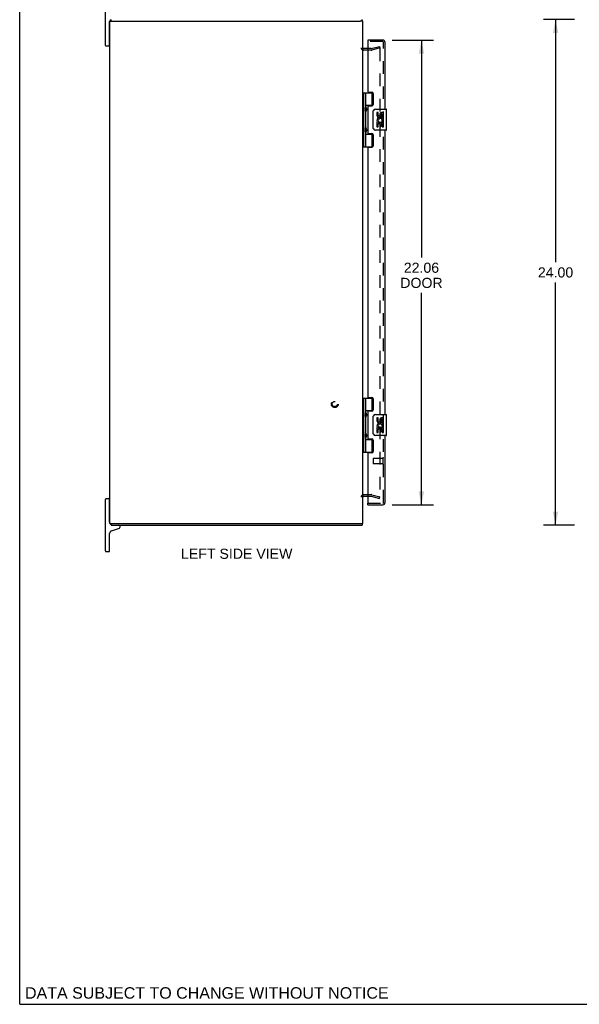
# Model space of a CAD drawing. Header units: inches. Extents: x 0 to 109, y 0 to 70.
# Tile 1 of 5: x 0 to 27, y 0 to 47. Entities that reach past the tile are written whole.
import ezdxf

# ---------------------------------------------------------------- set-up
doc = ezdxf.new("R2010")
doc.units = ezdxf.units.IN
doc.header["$LTSCALE"] = 5.984
doc.header["$MEASUREMENT"] = 0
doc.linetypes.add('HIDDEN', pattern=[0.2, 0.1, -0.1])
doc.layers.get('0').update_dxf_attribs({"linetype": 'CONTINUOUS'})
for name, color, linetype in [('DEFAULT_2', 8, 'HIDDEN'), ('DIMENSIONS', 7, 'CONTINUOUS'), ('DOOR_ASSEMBLY', 7, 'CONTINUOUS')]:
    doc.layers.add(name, color=color, linetype=linetype)
doc.styles.get("Standard").update_dxf_attribs({"font": 'arial.ttf'})
doc.dimstyles.new('DIMSTYLE_1', dxfattribs={"dimtxt": 0.48, "dimasz": 0.64, "dimexe": 0.09, "dimexo": 0.07, "dimgap": 0.0375, "dimtad": 0, "dimtih": 1, "dimtoh": 1, "dimzin": 4, "dimdsep": 46, "dimtxsty": 'Standard', "dimblk": '_FILLED', "dimblk1": '_FILLED', "dimblk2": '_FILLED', "dimcen": 0.09, "dimadec": 3, "dimazin": 1, "dimtfac": 1, "dimtdec": 3, "dimtofl": 0, "dimtmove": 0, "dimatfit": 3, "dimldrblk": '_FILLED', "dimfxl": 0, "dimtolj": 1, "dimtzin": 4, "dimarcsym": 0})

# ---------------------------------------------------------------- blocks, each defined once
blk = doc.blocks.new('_FILLED')
at = {"color": 0, "linetype": 'ByBlock'}
blk.add_solid([(0, 0), (-1, 0.2), (-1, -0.2)], dxfattribs=at)
blk = doc.blocks.new('*D5')
at = {"layer": 'DIMENSIONS', "color": 2, "linetype": 'Continuous'}
for p, q in [((17.686, 45.778), (19.654, 45.778)), ((19.078, 45.778), (19.078, 35.45)), ((19.078, 23.715), (19.078, 33.77)), ((17.686, 23.715), (19.654, 23.715))]:
    blk.add_line(p, q, dxfattribs=at)
at = {"layer": 'DIMENSIONS', "color": 2, "linetype": 'Continuous', "xscale": 0.64, "yscale": 0.64, "zscale": 0.64}
for p, rotation in [((19.078, 45.778), 90), ((19.078, 23.715), 270)]:
    blk.add_blockref('_FILLED', p, dxfattribs=dict(at, rotation=rotation))
at = {"layer": 'DIMENSIONS', "color": 2, "linetype": 'Continuous', "insert": (19.078, 35.21), "char_height": 0.48, "width": 2.00922, "attachment_point": 2, "line_spacing_factor": 0.9}
blk.add_mtext('22.06\\PDOOR', dxfattribs=at)
blk = doc.blocks.new('*D9')
at = {"layer": 'DIMENSIONS', "color": 2, "linetype": 'Continuous'}
for p, q in [((26.346, 46.747), (24.869, 46.747)), ((25.445, 46.747), (25.445, 35.227)), ((25.445, 22.747), (25.445, 34.267)), ((26.346, 22.747), (24.869, 22.747))]:
    blk.add_line(p, q, dxfattribs=at)
at = {"layer": 'DIMENSIONS', "color": 2, "linetype": 'Continuous', "xscale": 0.64, "yscale": 0.64, "zscale": 0.64}
for p, rotation in [((25.445, 46.747), 90), ((25.445, 22.747), 270)]:
    blk.add_blockref('_FILLED', p, dxfattribs=dict(at, rotation=rotation))
at = {"layer": 'DIMENSIONS', "color": 2, "linetype": 'Continuous', "insert": (25.445, 34.987), "char_height": 0.48, "width": 1.67732, "attachment_point": 2, "line_spacing_factor": 0.9}
blk.add_mtext('24.00', dxfattribs=at)

msp = doc.modelspace()

# ---------------------------------------------------------------- linework, layer by layer
at = {"color": 7, "linetype": 'Continuous'}
for p, q in [((0, 0), (0, 70.4)), ((4.072, 45.522), (4.072, 47.972)), ((4.34, 46.672), (4.34, 46.747)), ((16.264, 46.672), (16.264, 46.747)), ((4.272, 45.522), (4.272, 46.657)), ((4.272, 46.292), (4.287, 46.292)), ((4.29, 46.672), (4.392, 46.672)), ((16.287, 46.672), (16.175, 46.672)), ((4.097, 45.497), (4.247, 45.497)), ((4.272, 45.702), (4.287, 45.702)), ((4.072, 21.522), (4.072, 23.972)), ((4.247, 23.997), (4.097, 23.997)), ((4.272, 22.887), (4.272, 23.972)), ((4.272, 23.792), (4.287, 23.792)), ((4.272, 23.202), (4.287, 23.202)), ((4.29, 22.822), (4.392, 22.822)), ((4.34, 22.822), (4.34, 22.747)), ((4.364, 22.478), (4.733, 22.612)), ((4.772, 22.669), (4.772, 22.687)), ((16.175, 22.822), (16.287, 22.822)), ((16.264, 22.822), (16.264, 22.747)), ((4.272, 21.522), (4.272, 22.347)), ((4.097, 21.497), (4.247, 21.497)), ((0, 0), (108.8, 0))]:
    msp.add_line(p, q, dxfattribs=at)
at = {"color": 3, "linetype": 'Continuous'}
for p, q in [((4.287, 22.822), (4.287, 46.672)), ((4.287, 46.672), (4.29, 46.672)), ((4.397, 46.672), (16.175, 46.672)), ((16.287, 22.822), (16.287, 46.672)), ((16.53, 45.372), (16.329, 45.372)), ((16.329, 24.122), (16.53, 24.122)), ((4.287, 22.822), (4.29, 22.822)), ((4.34, 22.747), (16.264, 22.747)), ((4.397, 22.822), (16.175, 22.822))]:
    msp.add_line(p, q, dxfattribs=at)
at = {"color": 7, "linetype": 'Continuous'}
for centre, radius, start, end in [((4.362, 46.657), 0.09, 104.165, 180), ((4.097, 45.522), 0.025, 180, 270), ((4.247, 45.522), 0.025, 270, 360), ((4.097, 23.972), 0.025, 90, 180), ((4.247, 23.972), 0.025, 0, 90), ((4.412, 22.887), 0.14, 180, 206.6756), ((4.412, 22.347), 0.14, 110, 180), ((4.412, 22.887), 0.14, 207.9651, 239.0195), ((4.712, 22.687), 0.06, 0, 90), ((4.712, 22.669), 0.06, 290, 360), ((4.097, 21.522), 0.025, 180, 270), ((4.247, 21.522), 0.025, 270, 360)]:
    msp.add_arc(centre, radius, start, end, dxfattribs=at)
at = {"color": 3, "linetype": 'Continuous'}
for centre, start, end in [((16.329, 45.414), 180, 270), ((16.329, 24.08), 90, 180)]:
    msp.add_arc(centre, 0.042, start, end, dxfattribs=at)
at = {"layer": 'DEFAULT_2', "color": 8, "linetype": 'HIDDEN'}
for p, q in [((16.688, 45.372), (16.53, 45.372)), ((16.694, 45.372), (17.08, 45.476)), ((17.1, 45.404), (16.714, 45.3)), ((17.08, 45.476), (17.1, 45.404)), ((17.086, 45.395), (17.085, 45.395)), ((17.1, 45.38), (17.1, 24.113)), ((16.688, 45.297), (16.329, 45.297)), ((16.329, 24.197), (16.688, 24.197)), ((16.53, 24.122), (16.688, 24.122)), ((16.694, 24.121), (17.08, 24.017)), ((16.714, 24.193), (17.1, 24.09)), ((17.08, 24.017), (17.1, 24.09))]:
    msp.add_line(p, q, dxfattribs=at)
for points in [[(17.085, 45.395), (17.085, 45.395), (17.083, 45.395), (17.082, 45.395)], [(17.089, 45.395), (17.088, 45.395), (17.086, 45.395)], [(17.089, 45.395), (17.091, 45.394), (17.092, 45.394), (17.093, 45.393), (17.094, 45.392), (17.095, 45.391), (17.096, 45.39), (17.097, 45.389), (17.098, 45.388), (17.099, 45.386), (17.099, 45.385), (17.1, 45.383), (17.1, 45.382), (17.1, 45.38)], [(17.085, 24.098), (17.085, 24.098), (17.083, 24.098), (17.082, 24.098)], [(17.1, 24.113), (17.1, 24.111), (17.1, 24.11), (17.099, 24.108), (17.099, 24.107), (17.098, 24.106), (17.097, 24.104), (17.096, 24.103), (17.095, 24.102), (17.094, 24.101), (17.093, 24.1), (17.092, 24.099), (17.091, 24.099), (17.089, 24.098), (17.088, 24.098), (17.086, 24.098), (17.085, 24.098)]]:
    msp.add_lwpolyline(points, dxfattribs=at)
for radius in [0.164, 0.124]:
    msp.add_circle((14.962, 28.497), radius, dxfattribs=at)
for centre, radius, start, end in [((16.329, 45.414), 0.117, 180, 270), ((16.688, 45.397), 0.025, 270, 285), ((16.688, 45.397), 0.1, 270, 285), ((16.329, 24.08), 0.117, 90, 180), ((16.688, 24.097), 0.1, 75, 90), ((16.688, 24.097), 0.025, 75, 90)]:
    msp.add_arc(centre, radius, start, end, dxfattribs=at)
at = {"layer": 'DOOR_ASSEMBLY', "color": 7, "linetype": 'Continuous'}
for p, q in [((16.53, 45.778), (16.53, 45.703)), ((16.287, 43.276), (16.772, 43.276)), ((16.326, 43.276), (16.326, 40.717)), ((16.425, 43.276), (16.425, 42.589)), ((16.745, 42.686), (16.745, 43.276)), ((16.425, 42.686), (16.772, 42.686)), ((16.442, 42.419), (16.442, 42.559)), ((16.714, 42.677), (16.714, 42.654)), ((16.714, 42.677), (16.766, 42.677)), ((16.425, 42.389), (16.425, 41.605)), ((16.79, 41.597), (16.79, 42.397)), ((16.89, 42.497), (17.4, 42.497)), ((16.966, 42.343), (16.966, 42.206)), ((17.028, 42.343), (16.966, 42.343)), ((17.028, 42.206), (17.028, 42.343)), ((17.094, 42.269), (17.094, 42.2)), ((17.154, 42.206), (17.154, 42.248)), ((17.217, 42.112), (17.217, 42.248)), ((17.217, 42.112), (17.278, 42.112)), ((17.278, 42.112), (17.278, 42.269)), ((17.415, 41.512), (17.415, 42.482)), ((16.966, 41.881), (16.966, 41.651)), ((16.984, 41.881), (16.966, 41.881)), ((16.966, 41.651), (17.028, 41.651)), ((17.018, 41.881), (17.046, 41.901)), ((17.018, 41.881), (17.278, 41.881)), ((17.028, 41.651), (17.028, 41.818)), ((17.028, 41.818), (17.094, 41.818)), ((17.094, 41.818), (17.094, 41.682)), ((17.094, 41.682), (17.154, 41.682)), ((17.154, 41.682), (17.154, 41.818)), ((17.154, 41.818), (17.217, 41.818)), ((17.209, 41.917), (17.267, 41.892)), ((17.217, 41.651), (17.217, 41.818)), ((17.217, 41.651), (17.278, 41.651)), ((17.278, 41.928), (17.278, 41.981)), ((17.278, 41.651), (17.278, 41.881)), ((16.425, 41.405), (16.425, 40.717)), ((16.425, 41.308), (16.772, 41.308)), ((16.442, 41.435), (16.442, 41.575)), ((16.714, 41.339), (16.714, 41.317)), ((16.766, 41.317), (16.714, 41.317)), ((16.745, 40.717), (16.745, 41.308)), ((17.4, 41.497), (16.89, 41.497)), ((16.287, 40.717), (16.772, 40.717)), ((16.287, 28.776), (16.772, 28.776)), ((16.326, 28.776), (16.326, 26.217)), ((16.425, 28.776), (16.425, 28.089)), ((16.745, 28.186), (16.745, 28.776)), ((16.425, 28.186), (16.772, 28.186)), ((16.442, 27.919), (16.442, 28.059)), ((16.714, 28.177), (16.766, 28.177)), ((16.714, 28.177), (16.714, 28.154)), ((16.425, 27.888), (16.425, 27.105)), ((16.79, 27.097), (16.79, 27.897)), ((16.89, 27.997), (17.4, 27.997)), ((17.028, 27.842), (16.966, 27.842)), ((16.966, 27.842), (16.966, 27.706)), ((17.028, 27.706), (17.028, 27.842)), ((17.094, 27.769), (17.094, 27.7)), ((17.154, 27.706), (17.154, 27.748)), ((17.217, 27.612), (17.217, 27.748)), ((17.217, 27.612), (17.278, 27.612)), ((17.278, 27.612), (17.278, 27.768)), ((17.415, 27.012), (17.415, 27.982)), ((16.984, 27.381), (16.966, 27.381)), ((16.966, 27.381), (16.966, 27.151)), ((16.966, 27.151), (17.028, 27.151)), ((17.018, 27.381), (17.046, 27.4)), ((17.018, 27.381), (17.278, 27.381)), ((17.028, 27.318), (17.094, 27.318)), ((17.028, 27.151), (17.028, 27.318)), ((17.094, 27.318), (17.094, 27.182)), ((17.094, 27.182), (17.154, 27.182)), ((17.154, 27.318), (17.217, 27.318)), ((17.154, 27.182), (17.154, 27.318)), ((17.209, 27.417), (17.267, 27.392)), ((17.217, 27.151), (17.217, 27.318)), ((17.217, 27.151), (17.278, 27.151)), ((17.278, 27.428), (17.278, 27.481)), ((17.278, 27.151), (17.278, 27.381)), ((16.425, 26.904), (16.425, 26.217)), ((16.425, 26.808), (16.772, 26.808)), ((16.442, 26.935), (16.442, 27.075)), ((16.714, 26.839), (16.714, 26.817)), ((16.766, 26.817), (16.714, 26.817)), ((16.745, 26.217), (16.745, 26.808)), ((17.4, 26.997), (16.89, 26.997)), ((16.287, 26.217), (16.772, 26.217)), ((16.53, 23.715), (16.53, 23.79))]:
    msp.add_line(p, q, dxfattribs=at)
at = {"layer": 'DOOR_ASSEMBLY', "color": 3, "linetype": 'Continuous'}
for p, q in [((17.238, 45.778), (16.53, 45.778)), ((16.53, 45.703), (16.53, 43.338)), ((17.355, 42.497), (17.355, 45.661)), ((16.561, 43.307), (16.717, 43.307)), ((16.78, 43.244), (16.78, 42.717)), ((16.53, 42.623), (16.53, 41.37)), ((16.561, 42.654), (16.717, 42.654)), ((16.561, 41.339), (16.717, 41.339)), ((16.78, 41.276), (16.78, 40.749)), ((17.355, 27.997), (17.355, 41.497)), ((16.561, 40.686), (16.717, 40.686)), ((16.53, 40.655), (16.53, 28.838)), ((16.561, 28.807), (16.717, 28.807)), ((16.78, 28.744), (16.78, 28.217)), ((16.53, 28.123), (16.53, 26.87)), ((16.717, 28.154), (16.561, 28.154)), ((16.561, 26.839), (16.717, 26.839)), ((16.78, 26.776), (16.78, 26.249)), ((17.355, 23.832), (17.355, 26.997)), ((16.717, 26.186), (16.561, 26.186)), ((16.53, 26.155), (16.53, 23.79)), ((16.53, 23.715), (17.238, 23.715))]:
    msp.add_line(p, q, dxfattribs=at)
at = {"layer": 'DOOR_ASSEMBLY', "color": 8, "linetype": 'HIDDEN'}
for p, q in [((17.238, 45.703), (16.53, 45.703)), ((16.812, 45.703), (16.812, 45.778)), ((17.28, 23.832), (17.28, 45.661)), ((16.78, 25.904), (16.78, 25.676)), ((17.237, 25.914), (16.79, 25.914)), ((17.237, 25.932), (17.237, 25.648)), ((17.237, 25.666), (16.79, 25.666)), ((16.53, 23.79), (17.238, 23.79))]:
    msp.add_line(p, q, dxfattribs=at)
at = {"layer": 'DOOR_ASSEMBLY', "color": 7, "linetype": 'Continuous'}
for points in [[(16.425, 42.633), (16.426, 42.624), (16.428, 42.615), (16.431, 42.604), (16.435, 42.593), (16.44, 42.582), (16.444, 42.57), (16.449, 42.558), (16.454, 42.546), (16.458, 42.535), (16.462, 42.523), (16.465, 42.512), (16.467, 42.5), (16.468, 42.489), (16.467, 42.477), (16.465, 42.466), (16.462, 42.454), (16.458, 42.443), (16.454, 42.431), (16.449, 42.42), (16.444, 42.408), (16.44, 42.396), (16.435, 42.384), (16.431, 42.373), (16.428, 42.363), (16.426, 42.353), (16.425, 42.345)], [(16.79, 42.397), (16.791, 42.403), (16.791, 42.409), (16.792, 42.415), (16.793, 42.421), (16.795, 42.427), (16.797, 42.433)], [(16.425, 41.649), (16.426, 41.64), (16.428, 41.631), (16.431, 41.62), (16.435, 41.609), (16.44, 41.598), (16.444, 41.586), (16.449, 41.574), (16.454, 41.562), (16.458, 41.551), (16.462, 41.539), (16.465, 41.528), (16.467, 41.516), (16.468, 41.505), (16.467, 41.493), (16.465, 41.482), (16.462, 41.47), (16.458, 41.459), (16.454, 41.447), (16.449, 41.436), (16.444, 41.424), (16.44, 41.412), (16.435, 41.4), (16.431, 41.389), (16.428, 41.379), (16.426, 41.369), (16.425, 41.361)], [(16.797, 41.561), (16.795, 41.566), (16.793, 41.572), (16.792, 41.578), (16.791, 41.584), (16.791, 41.59), (16.79, 41.597)], [(16.425, 28.132), (16.426, 28.124), (16.428, 28.114), (16.431, 28.104), (16.435, 28.093), (16.44, 28.081), (16.444, 28.069), (16.449, 28.058), (16.454, 28.046), (16.458, 28.035), (16.462, 28.023), (16.465, 28.012), (16.467, 28), (16.468, 27.989), (16.467, 27.977), (16.465, 27.966), (16.462, 27.954), (16.458, 27.942), (16.454, 27.931), (16.449, 27.919), (16.444, 27.908), (16.44, 27.896), (16.435, 27.884), (16.431, 27.873), (16.428, 27.863), (16.426, 27.853), (16.425, 27.845)], [(16.79, 27.897), (16.791, 27.903), (16.791, 27.909), (16.792, 27.915), (16.793, 27.921), (16.795, 27.927), (16.797, 27.933)], [(16.425, 27.148), (16.426, 27.14), (16.428, 27.13), (16.431, 27.12), (16.435, 27.109), (16.44, 27.097), (16.444, 27.085), (16.449, 27.074), (16.454, 27.062), (16.458, 27.051), (16.462, 27.039), (16.465, 27.028), (16.467, 27.016), (16.468, 27.005), (16.467, 26.993), (16.465, 26.982), (16.462, 26.97), (16.458, 26.958), (16.454, 26.947), (16.449, 26.935), (16.444, 26.924), (16.44, 26.912), (16.435, 26.9), (16.431, 26.889), (16.428, 26.879), (16.426, 26.869), (16.425, 26.861)], [(16.797, 27.06), (16.795, 27.066), (16.793, 27.072), (16.792, 27.078), (16.791, 27.084), (16.791, 27.09), (16.79, 27.097)]]:
    msp.add_lwpolyline(points, dxfattribs=at)
at = {"layer": 'DOOR_ASSEMBLY', "color": 3, "linetype": 'Continuous'}
for centre, radius, start, end in [((17.238, 45.661), 0.117, 0, 90), ((16.561, 43.338), 0.031, 180, 270), ((16.717, 43.244), 0.063, 0, 90), ((16.561, 42.623), 0.031, 90, 180), ((16.717, 42.717), 0.063, 270, 360), ((16.561, 41.37), 0.031, 180, 270), ((16.717, 41.276), 0.063, 0, 90), ((16.561, 40.655), 0.031, 90, 180), ((16.717, 40.749), 0.063, 270, 360), ((16.561, 28.838), 0.031, 180, 270), ((16.717, 28.744), 0.063, 0, 90), ((16.561, 28.123), 0.031, 90, 180), ((16.717, 28.217), 0.063, 270, 360), ((16.561, 26.87), 0.031, 180, 270), ((16.717, 26.776), 0.063, 0, 90), ((16.561, 26.155), 0.031, 90, 180), ((16.717, 26.249), 0.063, 270, 360), ((17.238, 23.832), 0.117, 270, 360)]:
    msp.add_arc(centre, radius, start, end, dxfattribs=at)
at = {"layer": 'DOOR_ASSEMBLY', "color": 8, "linetype": 'HIDDEN'}
for centre, radius, start, end in [((17.238, 45.661), 0.042, 0, 90), ((16.79, 25.904), 0.01, 90, 180), ((17.259, 25.932), 0.0215, 0, 180), ((16.79, 25.676), 0.01, 180, 270), ((17.259, 25.648), 0.0215, 180, 360), ((17.238, 23.832), 0.042, 270, 360)]:
    msp.add_arc(centre, radius, start, end, dxfattribs=at)
at = {"layer": 'DOOR_ASSEMBLY', "color": 7, "linetype": 'Continuous'}
for centre, radius, start, end in [((16.352, 42.559), 0.09, 0, 35.1877), ((16.352, 42.419), 0.09, 324.8123, 360), ((16.89, 42.397), 0.1, 90, 158.7946), ((17.06, 42.206), 0.0943, 180, 360), ((17.123, 41.955), 0.157, 9.7031, 161.8791), ((17.06, 42.206), 0.0314, 180, 261.2295), ((17.059, 42.211), 0.0362, 263.4285, 341.7628), ((17.186, 42.248), 0.0943, 71.7267, 167.4338), ((17.186, 42.248), 0.0314, 0, 180.0485), ((17.186, 42.248), 0.0943, 12.5402, 71.701), ((17.4, 42.482), 0.015, 0, 90), ((16.352, 41.575), 0.09, 0, 35.1877), ((17.119, 41.955), 0.154, 161.4199, 206.1963), ((17.123, 41.955), 0.157, 205.737, 207.8532), ((17.123, 41.955), 0.0943, 336.5966, 215.1122), ((17.123, 41.955), 0.157, 336.5966, 350.2969), ((16.352, 41.435), 0.09, 324.8123, 360), ((16.89, 41.597), 0.1, 201.205, 270), ((17.4, 41.512), 0.015, 270, 360), ((16.352, 28.059), 0.09, 0, 35.1877), ((16.352, 27.919), 0.09, 324.8123, 360), ((16.89, 27.897), 0.1, 90, 158.7946), ((17.06, 27.706), 0.0943, 180, 360), ((17.123, 27.455), 0.157, 9.7031, 161.8791), ((17.06, 27.706), 0.0314, 180, 261.2295), ((17.059, 27.711), 0.0362, 263.4285, 341.7628), ((17.186, 27.748), 0.0943, 71.7267, 167.4338), ((17.186, 27.748), 0.0314, 0, 180.0485), ((17.186, 27.748), 0.0943, 12.5402, 71.701), ((17.4, 27.982), 0.015, 0, 90), ((16.352, 27.075), 0.09, 0, 35.1877), ((17.119, 27.454), 0.154, 161.4199, 206.1963), ((17.123, 27.455), 0.157, 205.737, 207.8532), ((17.123, 27.455), 0.0943, 336.5966, 215.1122), ((17.123, 27.455), 0.157, 336.5966, 350.2969), ((16.352, 26.935), 0.09, 324.8123, 360), ((16.89, 27.097), 0.1, 201.205, 270), ((17.4, 27.012), 0.015, 270, 360)]:
    msp.add_arc(centre, radius, start, end, dxfattribs=at)
for centre in [(16.514, 42.489), (16.514, 41.505), (16.514, 27.989), (16.514, 27.005)]:
    msp.add_ellipse(centre, major_axis=(0, 0.188), ratio=0.5625, start_param=1.007189, end_param=2.134404, dxfattribs=at)

# ---------------------------------------------------------------- texts
at = {"layer": 'DIMENSIONS', "color": 2, "linetype": 'Continuous', "attachment_point": 2, "line_spacing_factor": 0.9}
for s, insert, char_height, width in [('LEFT SIDE VIEW', (10.305, 21.63), 0.48, 5.27822), ('DATA SUBJECT TO CHANGE WITHOUT NOTICE', (8.886, 0.811), 0.544, 17.23408)]:
    msp.add_mtext(s, dxfattribs=dict(at, insert=insert, char_height=char_height, width=width))

# ---------------------------------------------------------------- dimensions: what is measured, and where the dimension line sits
at = {"layer": 'DIMENSIONS', "color": 2, "linetype": 'Continuous'}
dim = msp.add_linear_dim(base=(25.445, 22.747), p1=(26.416, 46.747), p2=(26.416, 22.747), angle=270, dimstyle='DIMSTYLE_1', dxfattribs=at)
dim.commit()
dim.dimension.update_dxf_attribs({"geometry": '*D9', "text_midpoint": (25.438, 34.744), "dimtype": 160})
dim = msp.add_linear_dim(base=(19.078, 23.715), p1=(17.616, 45.778), p2=(17.616, 23.715), angle=270, text='<>\\PDOOR', dimstyle='DIMSTYLE_1', dxfattribs=at)
dim.commit()
dim.dimension.update_dxf_attribs({"geometry": '*D5', "text_midpoint": (19.078, 34.61), "dimtype": 160})

doc.saveas('drawing.dxf')
